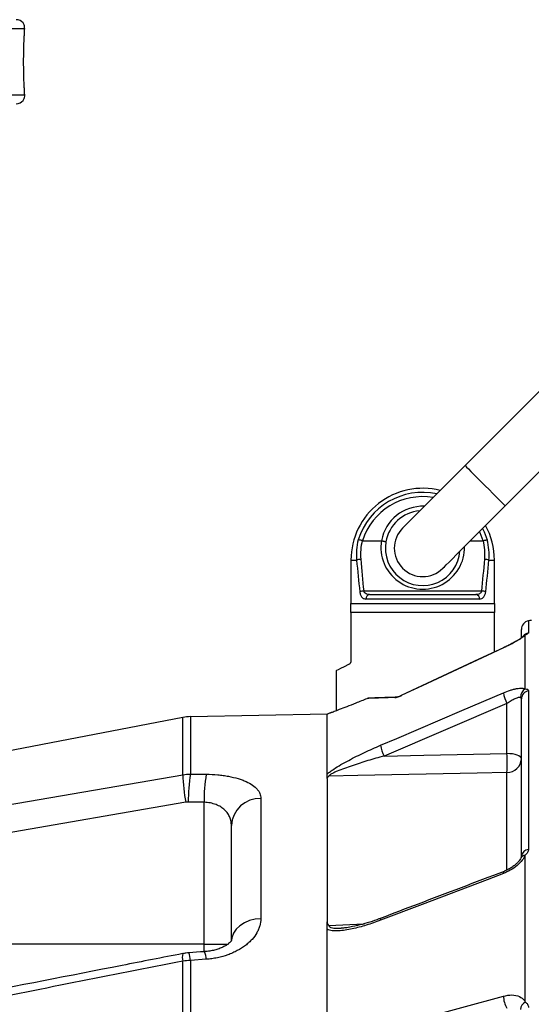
# Model space of a CAD drawing. Header units: millimetres. Extents: x 536 to 2684, y 1010 to 1960.
# Tile 5 of 10: x 922 to 1093, y 1628 to 1957. Entities that reach past the tile are written whole.
import ezdxf

# ---------------------------------------------------------------- set-up
doc = ezdxf.new("R2010")
doc.units = ezdxf.units.MM

msp = doc.modelspace()

# ---------------------------------------------------------------- linework, layer by layer
at = {"color": 8, "linetype": 'Continuous', "lineweight": 25}
for p, q in [((923.97, 1953.56), (584.1, 1953.56)), ((584.1, 1931.46), (923.97, 1931.46)), ((1033.1, 1776.01), (1034.99, 1776.01)), ((1079.22, 1776.01), (1081.1, 1776.01)), ((1092.49, 1755.79), (1092.49, 1751.7)), ((1084.12, 1746.67), (1084.12, 1746.71)), ((979.4, 1723.71), (979.4, 1704.56)), ((976.83, 1704.33), (976.83, 1723.45)), ((1085.28, 1672.57), (1085.28, 1705.03)), ((983.98, 1645.25), (983.98, 1647.67)), ((983.98, 1647.67), (991.98, 1647.67))]:
    msp.add_line(p, q, dxfattribs=at)
at = {"color": 7, "linetype": 'Continuous', "lineweight": 25}
for p, q in [((1103.07, 1839.41), (1071.25, 1807.59)), ((1084.68, 1794.15), (1116.5, 1825.97)), ((1036.91, 1782.51), (1043.28, 1782.51)), ((1073.04, 1782.51), (1077.3, 1782.51)), ((1033.1, 1776.01), (1033.1, 1761.51)), ((1081.1, 1761.51), (1081.1, 1776.01)), ((1037.36, 1765.72), (1076.85, 1765.72)), ((1039.28, 1764.51), (1074.92, 1764.51)), ((1033.1, 1761.51), (1081.1, 1761.51)), ((1076.11, 1763.01), (1038.1, 1763.01)), ((1081.1, 1758.51), (1033.1, 1758.51)), ((1033.1, 1758.51), (1033.1, 1742.44)), ((1081.1, 1745.31), (1081.1, 1758.51)), ((1090.1, 1750.2), (1090.1, 1752.85)), ((1091.4, 1732.99), (1091.4, 1750.93)), ((1028.1, 1739.01), (1028.1, 1725.72)), ((1092.49, 1732.39), (1092.49, 1679.32)), ((1085.28, 1728.1), (1044.15, 1710.56)), ((1085.28, 1711.39), (1085.28, 1728.1)), ((1090.1, 1677.03), (1090.1, 1729.65)), ((1025.17, 1724.51), (979.4, 1723.71)), ((1026.13, 1724.99), (1025.04, 1724.48)), ((976.83, 1723.45), (881.1, 1705.09)), ((979.4, 1704.56), (984.67, 1704.48)), ((977.85, 1695.1), (903.54, 1682.3)), ((983.98, 1647.67), (983.98, 1695.1)), ((1002.93, 1696.43), (1002.93, 1656.21)), ((993.1, 1648.98), (993.1, 1687.31)), ((1091.4, 1628.37), (1091.4, 1677.39)), ((983.98, 1647.67), (903.54, 1647.67)), ((976.83, 1463.48), (976.83, 1642.01)), ((984.67, 1642.65), (979.4, 1642.26)), ((979.4, 1642.26), (979.4, 1463.48))]:
    msp.add_line(p, q, dxfattribs=at)
at = {"color": 7, "linetype": 'Continuous', "lineweight": 25, "flags": 128}
for points in [[(1071.25, 1807.59), (1068.91, 1805.25), (1066.6, 1802.95), (1064.36, 1800.7), (1062.2, 1798.54), (1060.15, 1796.49), (1058.24, 1794.58), (1056.5, 1792.84), (1054.94, 1791.28), (1053.58, 1789.93), (1052.45, 1788.79), (1051.56, 1787.9), (1050.91, 1787.25), (1050.52, 1786.86), (1050.39, 1786.73)], [(1063.82, 1773.29), (1063.95, 1773.42), (1064.35, 1773.82), (1064.99, 1774.46), (1065.89, 1775.36), (1067.02, 1776.49), (1068.37, 1777.84), (1069.93, 1779.4), (1071.68, 1781.15), (1073.58, 1783.05), (1075.63, 1785.1), (1077.79, 1787.26), (1080.04, 1789.51), (1082.35, 1791.82), (1084.68, 1794.15)], [(1084.12, 1746.71), (1075.89, 1742.88), (1049.88, 1730.77)], [(1084.12, 1746.67), (1078.68, 1744.14), (1056.94, 1734.02), (1050.15, 1730.86)], [(1032.28, 1741.1), (1030.8, 1740.36), (1029.63, 1739.77), (1028.79, 1739.35), (1028.28, 1739.1), (1028.1, 1739.01)], [(1042.99, 1714.15), (1048.42, 1716.46), (1070.16, 1725.73), (1084.12, 1731.68)], [(1044.15, 1710.56), (1057.43, 1710.83), (1085.28, 1711.39)], [(1090.1, 1709.68), (1090.01, 1710.01), (1089.74, 1710.32), (1089.3, 1710.61), (1088.7, 1710.87), (1087.97, 1711.08), (1087.14, 1711.25), (1086.23, 1711.35), (1085.28, 1711.39)], [(904.05, 1691.8), (917.74, 1694.16), (976.83, 1704.33)], [(1085.28, 1705.03), (1075.29, 1704.82), (1035.34, 1704.01), (1025.71, 1703.81)], [(1084.12, 1671.31), (1078.68, 1669.25), (1056.94, 1660.99), (1042.99, 1655.68)], [(984.14, 1645.2), (982.82, 1645.11), (978.86, 1644.83)], [(1050.15, 1621.1), (1070.16, 1626.56), (1084.12, 1630.37)]]:
    msp.add_lwpolyline(points, dxfattribs=at)
at = {"color": 8, "linetype": 'Continuous', "lineweight": 25, "flags": 128}
for points in [[(1071.25, 1807.59), (1071.38, 1807.46), (1071.76, 1807.08), (1072.38, 1806.46), (1073.21, 1805.62), (1074.23, 1804.6), (1075.39, 1803.44), (1076.65, 1802.18), (1077.96, 1800.87), (1079.27, 1799.56), (1080.53, 1798.3), (1081.7, 1797.14), (1082.71, 1796.12), (1083.55, 1795.28), (1084.17, 1794.66), (1084.55, 1794.28), (1084.68, 1794.15)], [(1077.11, 1786.58), (1077.66, 1785.46), (1078.69, 1782.79)], [(1077.3, 1782.51), (1076.26, 1785.12), (1076.06, 1785.53)], [(1084.12, 1671.31), (1084.12, 1671.64), (1084.18, 1671.88), (1084.28, 1672.02), (1084.32, 1672.04)], [(1002.93, 1656.21), (1001, 1656.04), (999.16, 1655.58), (997.46, 1654.84), (995.97, 1653.87), (994.75, 1652.68), (993.85, 1651.34), (993.29, 1649.88), (993.13, 1648.88)], [(1042.99, 1655.68), (1042.99, 1656.02), (1043.05, 1656.26), (1043.15, 1656.4), (1043.19, 1656.42)], [(1025.71, 1653.98), (1035.09, 1654.43), (1037.59, 1654.55)]]:
    msp.add_lwpolyline(points, dxfattribs=at)
at = {"color": 7, "linetype": 'Continuous', "lineweight": 25}
for centre, radius, start, end in [((921.1, 1953.56), 3, 39.7007, 89), ((921.1, 1931.46), 3, 271, 320.2935), ((1057.1, 1776.01), 24, 75.9096, 180), ((1057.1, 1780.01), 12.5, 94.4642, 170.3138), ((1057.1, 1780.01), 9.5, 135, 315), ((1057.1, 1776.01), 24, 0, 28.8602), ((1056.31, 1777.76), 21.39, 166.3917, 184.6809), ((1056.36, 1777.93), 20.05, 166.778, 184.6813), ((1057.1, 1780.01), 12.5, 170.3138, 355.5358), ((1057.85, 1777.93), 20.06, 355.3188, 13.2219), ((1057.9, 1777.76), 21.39, 355.3192, 13.6082), ((1036.52, 1772.09), 4.21, 92.0478, 111.3557), ((1077.69, 1772.09), 4.21, 68.6445, 87.952), ((1037.7, 1760.99), 4.75, 94.1237, 110.4207), ((1039.46, 1763.15), 1.37, 97.391, 185.8494), ((1074.75, 1763.15), 1.37, 354.1508, 82.609), ((1076.51, 1760.99), 4.75, 69.5792, 85.8764), ((1093.1, 1752.85), 3, 101.8942, 180), ((1093.52, 1750.89), 5, 91, 101.8942), ((1048.62, 1728.59), 1.74, 92.0768, 118.7564), ((1047.77, 1735.3), 5, 292.9689, 295.1543), ((1093.99, 1732.91), 9.95, 187.0793, 208.8923), ((1093.02, 1730.23), 3.19, 120.491, 182.2486), ((1092.96, 1729.57), 2.85, 99.4831, 178.4626), ((979.66, 1708.72), 15, 91, 100.8575), ((1052.82, 1715.35), 9.91, 186.9934, 208.9386), ((1016.53, 1708.21), 68.83, 357.3493, 2.6507), ((1085.28, 1709.85), 4.82, 269.9586, 358.0028), ((1031.18, 1705.62), 54.36, 181.3667, 191.1584), ((1033.55, 1695.82), 54.86, 170.8312, 180.6769), ((1038.94, 1695.73), 54.97, 170.842, 180.6617), ((1002.67, 1686.86), 9.57, 88.4219, 177.3018), ((1092.66, 1676.76), 2.57, 93.8433, 173.8412), ((1091.53, 1630.31), 7.41, 179.5129, 212.5357), ((1092.77, 1625.77), 2.94, 117.6582, 177.3844)]:
    msp.add_arc(centre, radius, start, end, dxfattribs=at)
at = {"color": 8, "linetype": 'Continuous', "lineweight": 25}
for centre, radius, start, end in [((1057.1, 1776.01), 22.63, 78.014, 162.5663), ((1057.1, 1776.01), 21.21, 80.5327, 162.1568), ((1057.1, 1780.01), 14, 87.7321, 169.7303), ((1057.1, 1780.3), 14, 170.9021, 1.1294), ((1092.3, 1748.65), 2.45, 111.353, 133.2178), ((1093.09, 1748.76), 3, 101.6603, 144.9952), ((1091.41, 1675.71), 1.68, 90.348, 151.7215), ((972.38, 1642.14), 7.02, 1.0154, 22.5599), ((977.71, 1642.53), 6.96, 0.992, 22.6329), ((981.78, 1643.34), 5.12, 166.2108, 194.9624)]:
    msp.add_arc(centre, radius, start, end, dxfattribs=at)
at = {"color": 7, "linetype": 'Continuous', "lineweight": 25}
for centre, major_axis, ratio, start_param, end_param in [((1057.1, 1820.94), (0, 115.71), 0.207407, 1.969536, 2.071025), ((1057.1, 1821.22), (0, 115.71), 0.194444, 1.969536, 2.071025), ((1057.1, 1821.22), (0, 115.71), 0.194444, 4.212161, 4.313649), ((1057.1, 1820.94), (0, 115.71), 0.207407, 4.212161, 4.313649), ((456.16, 1409.51), (3372.81, 0), 0.08573, 1.413658, 1.415242)]:
    msp.add_ellipse(centre, major_axis=major_axis, ratio=ratio, start_param=start_param, end_param=end_param, dxfattribs=at)
for points, knots in [([(923.97, 1953.56), (923.92, 1954.03), (923.83, 1955.05), (923.36, 1955.55), (923.4, 1955.49), (923.41, 1955.48)], [0, 0, 0, 0, 0.420613, 0.915344, 1, 1, 1, 1]), ([(923.97, 1931.46), (923.94, 1931.87), (923.89, 1932.71), (923.8, 1934.31), (923.72, 1936.13), (923.66, 1938.14), (923.62, 1940.27), (923.6, 1942.46), (923.62, 1944.65), (923.66, 1946.78), (923.72, 1948.79), (923.8, 1950.63), (923.89, 1952.28), (923.94, 1953.13), (923.97, 1953.56)], [0, 0, 0, 0, 0.083055, 0.1661094, 0.2491667, 0.3322224, 0.4152077, 0.4981896, 0.580959, 0.6637277, 0.7464834, 0.8292389, 0.9146202, 1, 1, 1, 1]), ([(923.41, 1929.54), (923.41, 1929.55), (923.42, 1929.55), (923.67, 1929.93), (923.94, 1930.55), (923.96, 1931.15), (923.97, 1931.46)], [0, 0, 0, 0, 0.199658, 0.494053, 0.744, 1, 1, 1, 1]), ([(1036.83, 1782.52), (1036.69, 1782.56), (1036.55, 1782.6), (1036.28, 1782.66), (1036.15, 1782.69), (1035.92, 1782.74), (1035.81, 1782.76), (1035.64, 1782.78), (1035.57, 1782.79), (1035.52, 1782.79)], [0, 0, 0, 0, 0.25, 0.25, 0.5, 0.5, 0.75, 0.75, 1, 1, 1, 1]), ([(1043.33, 1782.51), (1043.43, 1782.49), (1043.52, 1782.47), (1043.71, 1782.44), (1043.8, 1782.42), (1043.98, 1782.38), (1044.07, 1782.36), (1044.23, 1782.32), (1044.3, 1782.3), (1044.5, 1782.25), (1044.61, 1782.22), (1044.75, 1782.16), (1044.79, 1782.13), (1044.78, 1782.11)], [0, 0, 0, 0, 0.125, 0.125, 0.25, 0.25, 0.375, 0.375, 0.5, 0.5, 0.75, 0.75, 1, 1, 1, 1]), ([(1077.37, 1782.52), (1077.52, 1782.56), (1077.66, 1782.6), (1077.93, 1782.66), (1078.06, 1782.69), (1078.29, 1782.74), (1078.39, 1782.76), (1078.57, 1782.78), (1078.64, 1782.79), (1078.69, 1782.79)], [0, 0, 0, 0, 0.25, 0.25, 0.5, 0.5, 0.75, 0.75, 1, 1, 1, 1]), ([(1036.05, 1765.44), (1036.07, 1765.24), (1036.1, 1765.05), (1036.19, 1764.69), (1036.24, 1764.52), (1036.37, 1764.21), (1036.44, 1764.07), (1036.6, 1763.81), (1036.69, 1763.69), (1036.87, 1763.49), (1036.97, 1763.4), (1037.17, 1763.26), (1037.28, 1763.2), (1037.62, 1763.05), (1037.85, 1763.01), (1038.1, 1763.01)], [0, 0, 0, 0, 0.125, 0.125, 0.25, 0.25, 0.375, 0.375, 0.5, 0.5, 0.625, 0.625, 0.75, 0.75, 1, 1, 1, 1]), ([(1039.28, 1764.51), (1038.99, 1764.53), (1038.48, 1764.57), (1037.91, 1764.85), (1037.63, 1765.15), (1037.45, 1765.42), (1037.4, 1765.6), (1037.36, 1765.72)], [0, 0, 0, 0, 0.3727727, 0.6300273, 0.7983314, 0.8614473, 1, 1, 1, 1]), ([(1076.85, 1765.72), (1076.81, 1765.59), (1076.76, 1765.43), (1076.59, 1765.16), (1076.34, 1764.89), (1075.86, 1764.63), (1075.37, 1764.52), (1075.03, 1764.51), (1074.92, 1764.51)], [0, 0, 0, 0, 0.153392, 0.173144, 0.362838, 0.586059, 0.86312, 1, 1, 1, 1]), ([(1076.11, 1763.01), (1076.36, 1763.01), (1076.6, 1763.06), (1077.04, 1763.24), (1077.25, 1763.39), (1077.53, 1763.69), (1077.61, 1763.81), (1077.77, 1764.07), (1077.84, 1764.21), (1077.97, 1764.52), (1078.02, 1764.7), (1078.11, 1765.05), (1078.14, 1765.24), (1078.16, 1765.44)], [0, 0, 0, 0, 0.25, 0.25, 0.5, 0.5, 0.625, 0.625, 0.75, 0.75, 0.875, 0.875, 1, 1, 1, 1]), ([(1091.4, 1750.93), (1091.27, 1750.8), (1091.1, 1750.66), (1090.71, 1750.36), (1090.49, 1750.2), (1089.99, 1749.86), (1089.72, 1749.69), (1089.14, 1749.32), (1088.83, 1749.14), (1087.86, 1748.57), (1087.16, 1748.18), (1085.66, 1747.41), (1084.9, 1747.03), (1084.12, 1746.67)], [0, 0, 0, 0, 0.125, 0.125, 0.25, 0.25, 0.375, 0.375, 0.5, 0.5, 0.75, 0.75, 1, 1, 1, 1]), ([(1090.62, 1750.44), (1090.59, 1750.41), (1090.51, 1750.33), (1090.14, 1750.05), (1089.54, 1749.64), (1088.66, 1749.09), (1087.56, 1748.45), (1086.26, 1747.75), (1085.08, 1747.16), (1084.36, 1746.83), (1084.12, 1746.72)], [0, 0, 0, 0, 0.0707754, 0.1710481, 0.2954918, 0.4357504, 0.5883387, 0.7491498, 0.9180458, 1, 1, 1, 1]), ([(1090.76, 1750.56), (1090.76, 1750.56), (1090.76, 1750.57), (1090.71, 1750.52), (1090.63, 1750.45), (1090.62, 1750.44)], [0, 0, 0, 0, 0.273281, 0.912589, 1, 1, 1, 1]), ([(1092.49, 1751.7), (1092.49, 1751.66), (1092.46, 1751.62), (1092.35, 1751.52), (1092.27, 1751.46), (1092.08, 1751.34), (1091.96, 1751.27), (1091.7, 1751.12), (1091.56, 1751.03), (1091.4, 1750.93)], [0, 0, 0, 0, 0.25, 0.25, 0.5, 0.5, 0.75, 0.75, 1, 1, 1, 1]), ([(1033.1, 1742.44), (1033.1, 1742.35), (1033.1, 1742.26), (1033.06, 1742.08), (1033.04, 1742), (1032.99, 1741.85), (1032.95, 1741.78), (1032.88, 1741.65), (1032.84, 1741.59), (1032.72, 1741.43), (1032.63, 1741.34), (1032.46, 1741.2), (1032.37, 1741.14), (1032.28, 1741.1)], [0, 0, 0, 0, 0.125, 0.125, 0.25, 0.25, 0.375, 0.375, 0.5, 0.5, 0.75, 0.75, 1, 1, 1, 1]), ([(1039.46, 1730.01), (1039.99, 1730.03), (1041.04, 1730.07), (1043.17, 1730.14), (1045.63, 1730.23), (1047.58, 1730.3), (1048.56, 1730.33)], [0, 0, 0, 0, 0.248697, 0.497404, 0.748696, 1, 1, 1, 1]), ([(1047.79, 1730.12), (1047.89, 1730.12), (1048.02, 1730.14), (1048.26, 1730.18), (1048.34, 1730.2), (1048.52, 1730.25), (1048.62, 1730.27), (1048.82, 1730.34), (1048.93, 1730.37), (1049.15, 1730.45), (1049.27, 1730.49), (1049.51, 1730.59), (1049.64, 1730.64), (1049.89, 1730.74), (1050.03, 1730.8), (1050.15, 1730.86)], [0, 0, 0, 0, 0.25, 0.25, 0.375, 0.375, 0.5, 0.5, 0.625, 0.625, 0.75, 0.75, 0.875, 0.875, 1, 1, 1, 1]), ([(1048.56, 1730.33), (1048.64, 1730.34), (1048.81, 1730.36), (1049.34, 1730.54), (1049.79, 1730.73), (1050.1, 1730.84), (1050.15, 1730.86), (1050.15, 1730.86)], [0, 0, 0, 0, 0.297124, 0.600329, 0.930161, 0.995201, 1, 1, 1, 1]), ([(1084.12, 1731.68), (1084.9, 1732.01), (1085.66, 1732.3), (1086.78, 1732.66), (1087.14, 1732.77), (1087.85, 1732.95), (1088.18, 1733.03), (1088.83, 1733.15), (1089.14, 1733.19), (1089.72, 1733.25), (1089.99, 1733.26), (1090.48, 1733.25), (1090.7, 1733.22), (1091.1, 1733.13), (1091.27, 1733.07), (1091.4, 1732.99)], [0, 0, 0, 0, 0.25, 0.25, 0.375, 0.375, 0.5, 0.5, 0.625, 0.625, 0.75, 0.75, 0.875, 0.875, 1, 1, 1, 1]), ([(1091.4, 1732.99), (1091.66, 1732.96), (1092.17, 1732.91), (1092.47, 1732.61), (1092.48, 1732.42), (1092.49, 1732.39)], [0, 0, 0, 0, 0.445163, 0.893057, 1, 1, 1, 1]), ([(1026.14, 1724.99), (1026.18, 1725.01), (1026.29, 1725.04), (1027.4, 1725.46), (1029.22, 1726.14), (1031.72, 1727.1), (1034.82, 1728.31), (1037.29, 1729.31), (1038.54, 1729.82)], [0, 0, 0, 0, 0.151167, 0.322042, 0.487725, 0.657968, 0.826825, 1, 1, 1, 1]), ([(1047.79, 1730.12), (1046.75, 1730.08), (1045.78, 1730.05), (1043.97, 1729.99), (1043.12, 1729.96), (1041.57, 1729.91), (1040.86, 1729.89), (1039.59, 1729.85), (1039.03, 1729.83), (1038.54, 1729.82)], [0, 0, 0, 0, 0.25, 0.25, 0.5, 0.5, 0.75, 0.75, 1, 1, 1, 1]), ([(1089.83, 1730.11), (1089.74, 1730.14), (1089.63, 1730.15), (1089.36, 1730.14), (1089.22, 1730.12), (1088.89, 1730.04), (1088.72, 1729.98), (1088.34, 1729.84), (1088.15, 1729.76), (1087.74, 1729.57), (1087.54, 1729.47), (1087.1, 1729.24), (1086.88, 1729.11), (1086.21, 1728.71), (1085.75, 1728.42), (1085.28, 1728.1)], [0, 0, 0, 0, 0.125, 0.125, 0.25, 0.25, 0.375, 0.375, 0.5, 0.5, 0.625, 0.625, 0.75, 0.75, 1, 1, 1, 1]), ([(1090.1, 1729.65), (1090.1, 1729.75), (1090.08, 1729.85), (1089.99, 1730.01), (1089.92, 1730.08), (1089.83, 1730.11)], [0, 0, 0, 0, 0.5, 0.5, 1, 1, 1, 1]), ([(1025.1, 1704.47), (1025.1, 1711.08), (1025.1, 1716.1), (1025.1, 1722.82), (1025.1, 1724.51), (1025.1, 1724.51)], [0, 0, 0, 0, 0.5, 0.5, 1, 1, 1, 1]), ([(1025.1, 1704.47), (1025.16, 1704.52), (1025.47, 1704.83), (1026.2, 1705.42), (1027.69, 1706.46), (1029.74, 1707.71), (1033.18, 1709.59), (1037.62, 1711.8), (1041.2, 1713.36), (1042.99, 1714.15)], [0, 0, 0, 0, 0.015489, 0.086289, 0.157465, 0.297792, 0.438594, 0.719076, 1, 1, 1, 1]), ([(1044.15, 1710.56), (1042.36, 1710.06), (1038.79, 1709.06), (1034.37, 1707.66), (1030.92, 1706.46), (1028.89, 1705.67), (1027.37, 1705.01), (1026.48, 1704.55), (1025.93, 1704.17), (1025.73, 1703.93), (1025.72, 1703.84), (1025.71, 1703.81)], [0, 0, 0, 0, 0.271911, 0.543612, 0.674343, 0.804791, 0.864374, 0.923566, 0.964151, 0.986793, 1, 1, 1, 1]), ([(984.67, 1704.48), (985.99, 1704.46), (987.27, 1704.39), (989.14, 1704.22), (989.75, 1704.15), (990.66, 1704.03), (990.96, 1703.99), (991.55, 1703.89), (991.84, 1703.84), (993.26, 1703.58), (994.33, 1703.33), (995.82, 1702.89), (996.3, 1702.74), (997.2, 1702.41), (997.63, 1702.23), (998.84, 1701.69), (999.55, 1701.29), (1000.79, 1700.43), (1001.3, 1699.98), (1001.91, 1699.26), (1002.09, 1699.02), (1002.39, 1698.53), (1002.52, 1698.27), (1002.83, 1697.5), (1002.93, 1696.97), (1002.93, 1696.43)], [0, 0, 0, 0, 0.125, 0.125, 0.1875, 0.1875, 0.21875, 0.21875, 0.25, 0.25, 0.375, 0.375, 0.4375, 0.4375, 0.5, 0.5, 0.625, 0.625, 0.75, 0.75, 0.8125, 0.8125, 0.875, 0.875, 1, 1, 1, 1]), ([(1025.1, 1703.09), (1025.1, 1703.21), (1025.15, 1703.34), (1025.29, 1703.52), (1025.36, 1703.58), (1025.48, 1703.67), (1025.52, 1703.7), (1025.61, 1703.75), (1025.66, 1703.78), (1025.71, 1703.81)], [0, 0, 0, 0, 0.5, 0.5, 0.75, 0.75, 0.875, 0.875, 1, 1, 1, 1]), ([(1025.1, 1703.09), (1025.1, 1697.28), (1025.1, 1690.32), (1025.1, 1674.29), (1025.1, 1665.22), (1025.1, 1655.19)], [0, 0, 0, 0, 0.5, 0.5, 1, 1, 1, 1]), ([(993.1, 1687.31), (993.1, 1687.79), (993.06, 1688.26), (992.89, 1689.19), (992.75, 1689.65), (992.4, 1690.53), (992.17, 1690.95), (991.75, 1691.57), (991.6, 1691.77), (991.27, 1692.16), (991.09, 1692.35), (990.7, 1692.71), (990.5, 1692.89), (990.06, 1693.23), (989.83, 1693.39), (989.09, 1693.85), (988.55, 1694.11), (987.66, 1694.45), (987.35, 1694.55), (986.71, 1694.73), (986.39, 1694.81), (985.39, 1695), (984.7, 1695.08), (983.98, 1695.1)], [0, 0, 0, 0, 0.125, 0.125, 0.25, 0.25, 0.375, 0.375, 0.4375, 0.4375, 0.5, 0.5, 0.5625, 0.5625, 0.625, 0.625, 0.75, 0.75, 0.8125, 0.8125, 0.875, 0.875, 1, 1, 1, 1]), ([(1092.49, 1679.32), (1092.49, 1679.17), (1092.46, 1679.01), (1092.35, 1678.69), (1092.27, 1678.53), (1092.08, 1678.21), (1091.96, 1678.05), (1091.7, 1677.72), (1091.56, 1677.56), (1091.4, 1677.39)], [0, 0, 0, 0, 0.25, 0.25, 0.5, 0.5, 0.75, 0.75, 1, 1, 1, 1]), ([(1091.4, 1677.39), (1091.1, 1676.84), (1090.45, 1675.67), (1088.69, 1673.91), (1086.51, 1672.35), (1084.89, 1671.65), (1084.12, 1671.31)], [0, 0, 0, 0, 0.226121, 0.476938, 0.750718, 1, 1, 1, 1]), ([(1089.92, 1676.51), (1089.88, 1676.43), (1089.78, 1676.18), (1089.37, 1675.57), (1088.7, 1674.81), (1087.81, 1674), (1086.73, 1673.23), (1085.53, 1672.54), (1084.72, 1672.21), (1084.32, 1672.04)], [0, 0, 0, 0, 0.066225, 0.199559, 0.344211, 0.496273, 0.663031, 0.835775, 1, 1, 1, 1]), ([(1090.1, 1677), (1090.1, 1677), (1090.1, 1676.98), (1090.06, 1676.8), (1089.96, 1676.57), (1089.92, 1676.5)], [0, 0, 0, 0, 0.434197, 0.823503, 1, 1, 1, 1]), ([(1084.32, 1672.04), (1074.72, 1668.39), (1061.01, 1663.19), (1047.3, 1657.98), (1043.19, 1656.42)], [0, 0, 0, 0, 0.7, 1, 1, 1, 1]), ([(1002.93, 1656.21), (1002.93, 1655.42), (1002.82, 1654.64), (1002.49, 1653.47), (1002.35, 1653.08), (1002.03, 1652.3), (1001.83, 1651.91), (1001.18, 1650.77), (1000.64, 1650.03), (999.68, 1648.97), (999.34, 1648.62), (998.6, 1647.94), (998.21, 1647.61), (996.97, 1646.66), (996.06, 1646.08), (994.58, 1645.29), (994.07, 1645.04), (993, 1644.57), (992.45, 1644.35), (990.78, 1643.75), (989.62, 1643.42), (987.8, 1643.04), (987.18, 1642.93), (985.93, 1642.76), (985.31, 1642.69), (984.67, 1642.65)], [0, 0, 0, 0, 0.125, 0.125, 0.1875, 0.1875, 0.25, 0.25, 0.375, 0.375, 0.4375, 0.4375, 0.5, 0.5, 0.625, 0.625, 0.6875, 0.6875, 0.75, 0.75, 0.875, 0.875, 0.9375, 0.9375, 1, 1, 1, 1]), ([(1042.99, 1655.68), (1041.39, 1655.08), (1039.81, 1654.53), (1036.65, 1653.57), (1035.08, 1653.15), (1032.73, 1652.65), (1031.95, 1652.51), (1030.43, 1652.28), (1029.67, 1652.2), (1028.58, 1652.14), (1028.22, 1652.13), (1027.51, 1652.14), (1027.16, 1652.16), (1026.5, 1652.24), (1026.18, 1652.3), (1025.6, 1652.47), (1025.33, 1652.59), (1025.1, 1652.75)], [0, 0, 0, 0, 0.25, 0.25, 0.5, 0.5, 0.625, 0.625, 0.75, 0.75, 0.8125, 0.8125, 0.875, 0.875, 0.9375, 0.9375, 1, 1, 1, 1]), ([(1025.1, 1655.19), (1025.1, 1654.97), (1025.15, 1654.75), (1025.3, 1654.44), (1025.36, 1654.34), (1025.48, 1654.2), (1025.52, 1654.15), (1025.61, 1654.06), (1025.66, 1654.02), (1025.71, 1653.98)], [0, 0, 0, 0, 0.5, 0.5, 0.75, 0.75, 0.875, 0.875, 1, 1, 1, 1]), ([(1043.19, 1656.41), (1042.2, 1656.04), (1040.09, 1655.25), (1036.88, 1654.31), (1034.04, 1653.62), (1031.83, 1653.22), (1030.55, 1653.05), (1029.98, 1653.05), (1029.86, 1653.05)], [0, 0, 0, 0, 0.216907, 0.461612, 0.703069, 0.846893, 0.967816, 1, 1, 1, 1]), ([(1025.1, 1298.94), (1025.1, 1314.19), (1025.1, 1329.88), (1025.1, 1361.78), (1025.1, 1377.99), (1025.1, 1410.53), (1025.1, 1426.86), (1025.1, 1459.25), (1025.1, 1475.31), (1025.1, 1506.77), (1025.1, 1522.17), (1025.1, 1551.96), (1025.1, 1566.34), (1025.1, 1593.73), (1025.1, 1606.74), (1025.1, 1631.07), (1025.1, 1642.4), (1025.1, 1652.75)], [0, 0, 0, 0, 0.125, 0.125, 0.25, 0.25, 0.375, 0.375, 0.5, 0.5, 0.625, 0.625, 0.75, 0.75, 0.875, 0.875, 1, 1, 1, 1]), ([(993.19, 1648.93), (993.19, 1648.94), (993.2, 1648.96), (993.09, 1648.78), (992.76, 1648.4), (992.22, 1647.9), (991.37, 1647.32), (990.29, 1646.73), (989.01, 1646.19), (987.5, 1645.72), (985.87, 1645.37), (984.71, 1645.26), (984.14, 1645.21)], [0, 0, 0, 0, 0.04425, 0.144256, 0.246135, 0.353998, 0.460485, 0.562789, 0.672437, 0.780824, 0.890363, 1, 1, 1, 1]), ([(978.86, 1644.81), (978.54, 1644.79), (977.85, 1644.76), (977.17, 1644.6), (976.82, 1644.52)], [0, 0, 0, 0, 0.4691145, 1, 1, 1, 1]), ([(976.81, 1644.55), (970.05, 1643.24), (945.78, 1638.52), (921.53, 1633.77), (904.03, 1630.34)], [0, 0, 0, 0, 0.2786, 1, 1, 1, 1]), ([(1084.12, 1630.37), (1085.08, 1630.55), (1087.02, 1630.92), (1089.5, 1630.36), (1090.87, 1629.31), (1091.31, 1628.53), (1091.4, 1628.37)], [0, 0, 0, 0, 0.312268, 0.625721, 0.920641, 1, 1, 1, 1]), ([(1091.4, 1628.37), (1091.56, 1628.27), (1091.7, 1628.16), (1091.96, 1627.91), (1092.08, 1627.77), (1092.27, 1627.46), (1092.35, 1627.29), (1092.46, 1626.94), (1092.49, 1626.75), (1092.49, 1626.56)], [0, 0, 0, 0, 0.25, 0.25, 0.5, 0.5, 0.75, 0.75, 1, 1, 1, 1])]:
    msp.add_open_spline(points, degree=3, knots=knots, dxfattribs=at)
for points in [[(1036.91, 1782.51), (1036.89, 1782.51), (1036.86, 1782.51), (1036.83, 1782.52)], [(1043.28, 1782.51), (1043.3, 1782.51), (1043.31, 1782.51), (1043.33, 1782.51)], [(1077.37, 1782.52), (1077.35, 1782.51), (1077.32, 1782.51), (1077.3, 1782.51)], [(1033.1, 1758.51), (1033.1, 1759.65), (1033.1, 1760.68), (1033.1, 1761.51)], [(1081.1, 1761.51), (1081.1, 1760.67), (1081.1, 1759.64), (1081.1, 1758.51)], [(1038.54, 1729.82), (1038.84, 1729.94), (1039.14, 1730), (1039.46, 1730.01)], [(976.83, 1704.33), (977.68, 1704.48), (978.54, 1704.55), (979.4, 1704.56)], [(1025.1, 1703.09), (1025.1, 1703.32), (1025.1, 1703.78), (1025.1, 1704.24), (1025.1, 1704.47)], [(978.7, 1695.17), (978.41, 1695.17), (978.13, 1695.15), (977.85, 1695.1)], [(1025.1, 1652.75), (1025.1, 1653.16), (1025.1, 1653.97), (1025.1, 1654.78), (1025.1, 1655.19)], [(976.83, 1642.01), (952.57, 1637.25), (928.31, 1632.47), (904.05, 1627.68)], [(979.4, 1642.26), (978.54, 1642.23), (977.68, 1642.15), (976.83, 1642.01)]]:
    msp.add_open_spline(points, degree=3, dxfattribs=at)
at = {"color": 8, "linetype": 'Continuous', "lineweight": 25}
for points, knots in [([(1049.88, 1730.77), (1049.89, 1730.78), (1049.91, 1730.78), (1050.02, 1730.82), (1050.11, 1730.85), (1050.15, 1730.86)], [0, 0, 0, 0, 0.272228, 0.694112, 1, 1, 1, 1]), ([(1025.71, 1653.98), (1025.73, 1653.88), (1025.75, 1653.73), (1025.97, 1653.48), (1026.48, 1653.24), (1027.37, 1653.08), (1028.53, 1653.01), (1029.39, 1653.06), (1029.86, 1653.09)], [0, 0, 0, 0, 0.088843, 0.133007, 0.28374, 0.500317, 0.724716, 1, 1, 1, 1])]:
    msp.add_open_spline(points, degree=3, knots=knots, dxfattribs=at)

doc.saveas('drawing.dxf')
